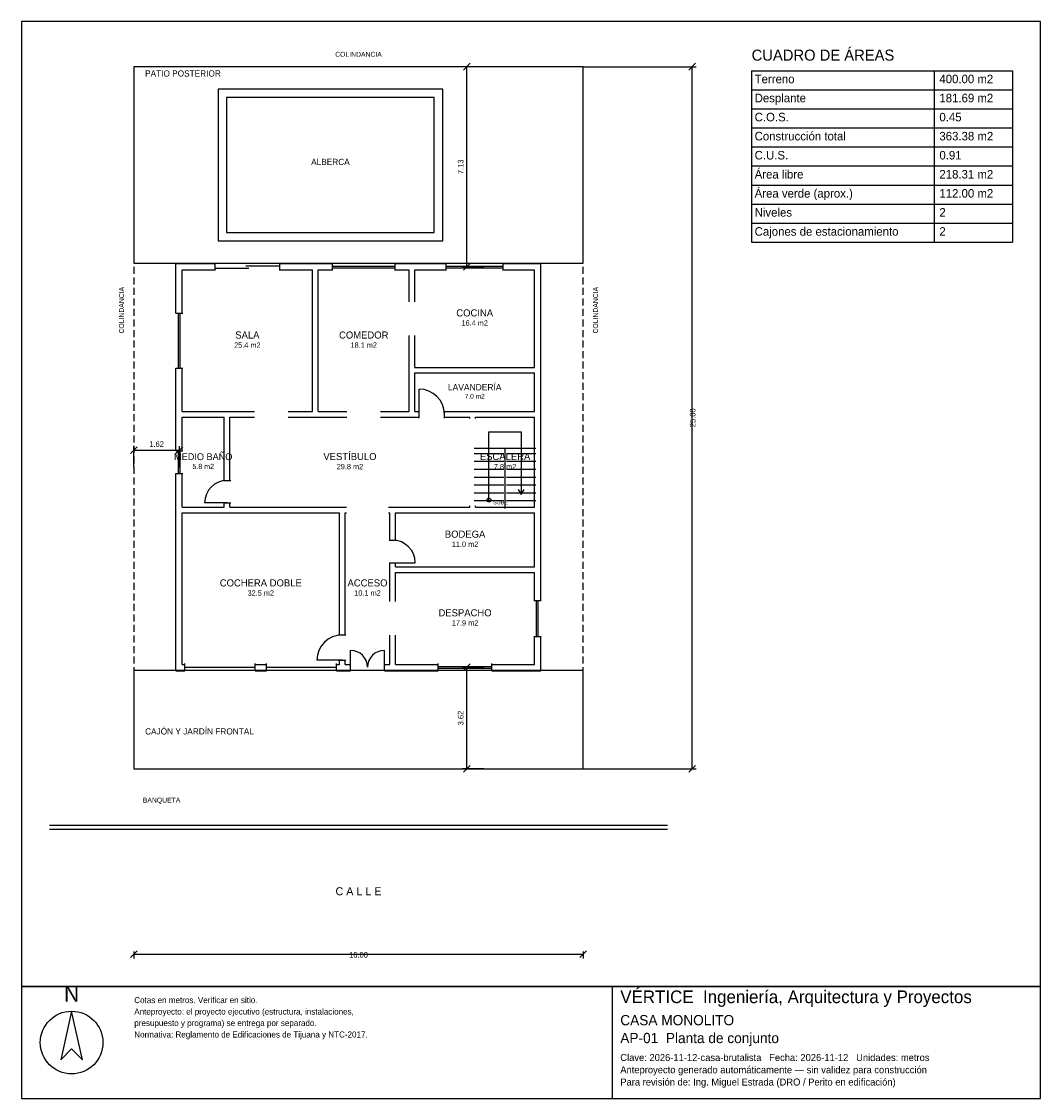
# Model space of a CAD drawing. Header units: metres. Extents: x -4 to 32.3, y -11.7 to 26.6.
import ezdxf
from ezdxf.enums import TextEntityAlignment as Align

# ---------------------------------------------------------------- set-up
doc = ezdxf.new("R2010")
doc.units = ezdxf.units.M
doc.header["$LTSCALE"] = 0.5
doc.linetypes.add('DASHED', pattern=[0.75, 0.5, -0.25])
for name, color, linetype in [('A-AREA', 252, 'CONTINUOUS'), ('A-ESCALERA', 6, 'CONTINUOUS'), ('A-EXTERIOR', 82, 'CONTINUOUS'), ('A-LIMITE', 1, 'DASHED'), ('A-MUROS', 7, 'CONTINUOUS'), ('A-PUERTAS', 2, 'CONTINUOUS'), ('A-TEXTO', 3, 'CONTINUOUS'), ('A-VANOS', 4, 'CONTINUOUS'), ('COTAS', 8, 'CONTINUOUS'), ('LAMINA', 9, 'CONTINUOUS')]:
    doc.layers.add(name, color=color, linetype=linetype)
doc.styles.get("Standard").update_dxf_attribs({"font": 'txt', "width": 0.9})

msp = doc.modelspace()

# ---------------------------------------------------------------- linework, layer by layer
at = {"layer": 'A-ESCALERA'}
for p, q in [((12.12, 11.42), (14.32, 11.42)), ((12.12, 11.23), (13.17, 11.23)), ((13.22, 9.27), (13.22, 11.42)), ((13.27, 11.23), (14.32, 11.23)), ((12.12, 10.95), (13.17, 10.95)), ((13.27, 10.95), (14.32, 10.95)), ((12.12, 10.67), (13.17, 10.67)), ((12.12, 10.39), (13.17, 10.39)), ((13.27, 10.67), (14.32, 10.67)), ((13.27, 10.39), (14.32, 10.39)), ((12.12, 10.11), (13.17, 10.11)), ((13.27, 10.11), (14.32, 10.11)), ((12.12, 9.83), (13.17, 9.83)), ((13.27, 9.83), (14.32, 9.83)), ((12.12, 9.55), (13.17, 9.55)), ((13.27, 9.55), (14.32, 9.55))]:
    msp.add_line(p, q, dxfattribs=at)
for points in [[(12.645, 9.57), (12.645, 11.995), (13.795, 11.995), (13.795, 9.77)], [(13.687, 9.95), (13.795, 9.77), (13.903, 9.95)]]:
    msp.add_lwpolyline(points, dxfattribs=at)
msp.add_circle((12.645, 9.57), 0.07, dxfattribs=at)
at = {"layer": 'A-EXTERIOR'}
for p, q in [((-3, -2), (19, -2)), ((-3, -2.15), (19, -2.15))]:
    msp.add_line(p, q, dxfattribs=at)
for points in [[(0, 18), (16, 18), (16, 25), (0, 25)], [(3, 18.8), (11, 18.8), (11, 24.2), (3, 24.2)], [(3.3, 19.1), (10.7, 19.1), (10.7, 23.9), (3.3, 23.9)], [(0, 0), (16, 0), (16, 3.5), (0, 3.5)]]:
    msp.add_lwpolyline(points, close=True, dxfattribs=at)
at = {"layer": 'A-LIMITE'}
msp.add_lwpolyline([(0, 0), (16, 0), (16, 25), (0, 25)], close=True, dxfattribs=at)
at = {"layer": 'A-MUROS'}
for p, q in [((1.495, 17.995), (2.893, 17.995)), ((1.495, 16.22), (1.495, 17.995)), ((1.72, 17.77), (2.893, 17.77)), ((1.72, 16.22), (1.72, 17.77)), ((2.893, 17.74), (2.893, 18)), ((5.193, 17.74), (5.193, 18)), ((5.193, 17.995), (7.071, 17.995)), ((5.193, 17.77), (6.365, 17.77)), ((6.365, 12.72), (6.365, 17.77)), ((6.565, 17.77), (7.071, 17.77)), ((6.565, 12.72), (6.565, 17.77)), ((7.071, 17.74), (7.071, 18)), ((9.302, 17.74), (9.302, 18)), ((9.302, 17.995), (11.123, 17.995)), ((9.302, 17.77), (9.808, 17.77)), ((9.808, 16.633), (9.808, 17.77)), ((10.007, 17.77), (11.123, 17.77)), ((10.007, 16.633), (10.007, 17.77)), ((11.123, 17.74), (11.123, 18)), ((13.153, 17.74), (13.153, 18)), ((13.153, 17.995), (14.495, 17.995)), ((13.153, 17.77), (14.269, 17.77)), ((14.269, 14.295), (14.269, 17.77)), ((14.495, 6), (14.495, 17.995)), ((1.49, 16.22), (1.75, 16.22)), ((9.808, 12.72), (9.808, 15.432)), ((10.007, 14.295), (10.007, 15.432)), ((1.49, 14.27), (1.75, 14.27)), ((1.495, 11.32), (1.495, 14.27)), ((1.72, 12.72), (1.72, 14.27)), ((10.007, 14.295), (14.269, 14.295)), ((10.007, 14.095), (14.269, 14.095)), ((10.007, 12.72), (10.007, 14.095)), ((14.269, 12.72), (14.269, 14.095)), ((1.72, 12.72), (4.293, 12.72)), ((5.492, 12.72), (6.365, 12.72)), ((6.565, 12.72), (7.586, 12.72)), ((8.786, 12.72), (9.808, 12.72)), ((10.007, 12.72), (10.157, 12.72)), ((10.157, 12.49), (10.157, 12.75)), ((11.057, 12.49), (11.057, 12.75)), ((11.057, 12.72), (14.269, 12.72)), ((1.72, 12.52), (3.22, 12.52)), ((1.72, 11.32), (1.72, 12.52)), ((3.22, 10.27), (3.22, 12.52)), ((3.42, 12.52), (4.293, 12.52)), ((3.42, 10.27), (3.42, 12.52)), ((5.492, 12.52), (7.586, 12.52)), ((8.786, 12.52), (10.157, 12.52)), ((11.057, 12.52), (11.97, 12.52)), ((11.97, 12.47), (11.97, 12.52)), ((12.17, 12.52), (14.27, 12.52)), ((12.17, 12.47), (12.17, 12.52)), ((14.27, 9.32), (14.27, 12.52)), ((1.49, 11.32), (1.75, 11.32)), ((1.49, 10.52), (1.75, 10.52)), ((1.495, 3.495), (1.495, 10.52)), ((1.72, 9.32), (1.72, 10.52)), ((3.19, 10.27), (3.45, 10.27)), ((1.72, 9.32), (3.22, 9.32)), ((3.19, 9.47), (3.45, 9.47)), ((3.22, 9.32), (3.22, 9.47)), ((3.42, 9.32), (3.42, 9.47)), ((3.42, 9.32), (7.57, 9.32)), ((9.07, 9.32), (11.97, 9.32)), ((11.97, 9.32), (11.97, 9.37)), ((12.17, 9.32), (12.17, 9.37)), ((12.17, 9.32), (14.27, 9.32)), ((1.72, 9.12), (7.32, 9.12)), ((1.72, 3.72), (1.72, 9.12)), ((7.32, 4.77), (7.32, 9.12)), ((7.52, 9.12), (7.57, 9.12)), ((7.52, 4.77), (7.52, 9.12)), ((9.07, 9.12), (9.12, 9.12)), ((9.12, 8.142), (9.12, 9.12)), ((9.32, 9.12), (14.27, 9.12)), ((9.32, 8.142), (9.32, 9.12)), ((14.27, 7.192), (14.27, 9.12)), ((9.09, 8.142), (9.35, 8.142)), ((9.09, 7.342), (9.35, 7.342)), ((9.12, 5.956), (9.12, 7.342)), ((9.32, 7.192), (9.32, 7.342)), ((9.32, 7.192), (14.27, 7.192)), ((9.32, 6.992), (14.27, 6.992)), ((9.32, 5.956), (9.32, 6.992)), ((14.27, 6), (14.27, 6.992)), ((14.24, 6), (14.5, 6)), ((7.29, 4.77), (7.55, 4.77)), ((9.12, 3.72), (9.12, 4.756)), ((9.32, 3.72), (9.32, 4.756)), ((14.24, 4.712), (14.5, 4.712)), ((14.27, 3.72), (14.27, 4.712)), ((14.495, 3.495), (14.495, 4.712)), ((7.29, 3.87), (7.55, 3.87)), ((7.32, 3.72), (7.32, 3.87)), ((7.52, 3.72), (7.52, 3.87)), ((1.495, 3.495), (1.82, 3.495)), ((1.72, 3.72), (1.82, 3.72)), ((1.82, 3.49), (1.82, 3.75)), ((4.32, 3.49), (4.32, 3.75)), ((4.32, 3.72), (4.72, 3.72)), ((4.32, 3.495), (4.72, 3.495)), ((4.72, 3.49), (4.72, 3.75)), ((7.22, 3.49), (7.22, 3.75)), ((7.22, 3.72), (7.32, 3.72)), ((7.22, 3.495), (7.72, 3.495)), ((7.52, 3.72), (7.72, 3.72)), ((7.72, 3.49), (7.72, 3.75)), ((8.92, 3.49), (8.92, 3.75)), ((8.92, 3.72), (9.12, 3.72)), ((8.92, 3.495), (10.839, 3.495)), ((9.32, 3.72), (10.839, 3.72)), ((10.839, 3.49), (10.839, 3.75)), ((12.751, 3.49), (12.751, 3.75)), ((12.751, 3.72), (14.27, 3.72)), ((12.751, 3.495), (14.495, 3.495))]:
    msp.add_line(p, q, dxfattribs=at)
at = {"layer": 'A-PUERTAS'}
for p, q in [((10.157, 12.62), (10.157, 13.52)), ((3.32, 9.47), (2.52, 9.47)), ((9.22, 7.342), (10.02, 7.342)), ((7.72, 3.62), (7.72, 4.22)), ((8.92, 3.62), (8.92, 4.22)), ((7.42, 3.87), (6.52, 3.87))]:
    msp.add_line(p, q, dxfattribs=at)
for centre, radius, start, end in [((10.157, 12.62), 0.9, 0, 90), ((3.32, 9.47), 0.8, 90, 180), ((9.22, 7.342), 0.8, 0, 90), ((7.42, 3.87), 0.9, 90, 180), ((7.72, 3.62), 0.6, 0, 90), ((8.92, 3.62), 0.6, 90, 180)]:
    msp.add_arc(centre, radius, start, end, dxfattribs=at)
at = {"layer": 'A-VANOS'}
for p, q in [((2.893, 17.83), (4.093, 17.83)), ((3.993, 17.91), (5.193, 17.91)), ((7.071, 17.9), (9.302, 17.9)), ((7.071, 17.84), (9.302, 17.84)), ((11.123, 17.9), (13.153, 17.9)), ((11.123, 17.84), (13.153, 17.84)), ((1.59, 14.27), (1.59, 16.22)), ((1.65, 14.27), (1.65, 16.22)), ((1.59, 10.52), (1.59, 11.32)), ((1.65, 10.52), (1.65, 11.32)), ((14.34, 4.712), (14.34, 6)), ((14.4, 4.712), (14.4, 6)), ((1.82, 3.62), (4.32, 3.62)), ((4.72, 3.62), (7.22, 3.62)), ((10.839, 3.65), (12.751, 3.65)), ((10.839, 3.59), (12.751, 3.59))]:
    msp.add_line(p, q, dxfattribs=at)
at = {"layer": 'COTAS'}
for p, q in [((12.4575, 25), (11.7075, 25)), ((11.7375, 24.88), (11.9775, 25.12)), ((11.8575, 17.87), (11.8575, 25)), ((16, 25), (20.03, 25)), ((19.76, 24.88), (20, 25.12)), ((19.88, 0), (19.88, 25)), ((22, 24.8571), (31.2857, 24.8571)), ((22, 24.8571), (22, 18.75)), ((28.5, 24.8571), (28.5, 18.75)), ((31.2857, 24.8571), (31.2857, 18.75)), ((22, 24.1786), (31.2857, 24.1786)), ((22, 23.5), (31.2857, 23.5)), ((22, 22.8214), (31.2857, 22.8214)), ((22, 22.1429), (31.2857, 22.1429)), ((22, 21.4643), (31.2857, 21.4643)), ((22, 20.7857), (31.2857, 20.7857)), ((22, 20.1071), (31.2857, 20.1071)), ((22, 19.4286), (31.2857, 19.4286)), ((22, 18.75), (31.2857, 18.75)), ((12.4575, 17.87), (11.7075, 17.87)), ((11.7375, 17.75), (11.9775, 17.99)), ((-0.12, 11.225), (0.12, 11.465)), ((0, 10.745), (0, 11.495)), ((0, 11.345), (1.62, 11.345)), ((1.5, 11.225), (1.74, 11.465)), ((1.62, 10.745), (1.62, 11.495)), ((12.4575, 3.62), (11.7075, 3.62)), ((11.7375, 3.5), (11.9775, 3.74)), ((11.8575, 0), (11.8575, 3.62)), ((12.4575, 0), (11.7075, 0)), ((11.7375, -0.12), (11.9775, 0.12)), ((16, 0), (20.03, 0)), ((19.76, -0.12), (20, 0.12)), ((-0.12, -6.72), (0.12, -6.48)), ((0, -6.5), (0, -6.75)), ((15.88, -6.72), (16.12, -6.48)), ((16, -6.5), (16, -6.75)), ((0, -6.6), (16, -6.6))]:
    msp.add_line(p, q, dxfattribs=at)
at = {"layer": 'LAMINA'}
msp.add_line((17.0457, -11.7332), (17.0457, -7.75), dxfattribs=at)
for points in [[(-4, -7.75), (32.2857, -7.75), (32.2857, 26.6071), (-4, 26.6071)], [(-4, -11.7332), (32.2857, -11.7332), (32.2857, -7.75), (-4, -7.75)], [(-2.2155, -8.6263), (-2.6059, -10.355), (-2.2155, -9.9646), (-1.8252, -10.355)]]:
    msp.add_lwpolyline(points, close=True, dxfattribs=at)
msp.add_circle((-2.2155, -9.7416), 1.1153, dxfattribs=at)

# ---------------------------------------------------------------- texts
at = {"layer": 'A-AREA'}
for s, height, p in [('16.4 m2', 0.189, (12.138, 15.7805)), ('25.4 m2', 0.189, (4.0425, 14.993)), ('18.1 m2', 0.189, (8.1865, 14.993)), ('7.0 m2', 0.1688, (12.138, 13.1825)), ('5.8 m2', 0.1821, (2.47, 10.6771)), ('29.8 m2', 0.189, (7.695, 10.668)), ('7.8 m2', 0.189, (13.22, 10.668)), ('11.0 m2', 0.189, (11.795, 7.904)), ('32.5 m2', 0.189, (4.52, 6.168)), ('10.1 m2', 0.189, (8.32, 6.168)), ('17.9 m2', 0.189, (11.795, 5.104))]:
    msp.add_text(s, height=height, dxfattribs=at).set_placement(p, align=Align.CENTER)
at = {"layer": 'A-ESCALERA'}
msp.add_text('SUBE', height=0.14, dxfattribs=at).set_placement((12.795, 9.42))
at = {"layer": 'A-TEXTO'}
for s, height, p in [('CUADRO DE ÁREAS', 0.3929, (22, 25.2143)), ('PATIO POSTERIOR', 0.22, (0.4, 24.648)), ('Terreno', 0.3036, (22.1071, 24.4107)), ('400.00 m2', 0.3036, (28.6857, 24.4107)), ('Desplante', 0.3036, (22.1071, 23.7321)), ('181.69 m2', 0.3036, (28.6857, 23.7321)), ('C.O.S.', 0.3036, (22.1071, 23.0536)), ('0.45', 0.3036, (28.6857, 23.0536)), ('Construcción total', 0.3036, (22.1071, 22.375)), ('363.38 m2', 0.3036, (28.6857, 22.375)), ('C.U.S.', 0.3036, (22.1071, 21.6964)), ('0.91', 0.3036, (28.6857, 21.6964)), ('Área libre', 0.3036, (22.1071, 21.0179)), ('218.31 m2', 0.3036, (28.6857, 21.0179)), ('Área verde (aprox.)', 0.3036, (22.1071, 20.3393)), ('112.00 m2', 0.3036, (28.6857, 20.3393)), ('Niveles', 0.3036, (22.1071, 19.6607)), ('2', 0.3036, (28.6857, 19.6607)), ('Cajones de estacionamiento', 0.3036, (22.1071, 18.9821)), ('2', 0.3036, (28.6857, 18.9821)), ('CAJÓN Y JARDÍN FRONTAL', 0.22, (0.4, 1.225)), ('BANQUETA', 0.176, (0.32, -1.2))]:
    msp.add_text(s, height=height, dxfattribs=at).set_placement(p)
for s, height, p in [('COLINDANCIA', 0.176, (8, 25.352)), ('ALBERCA', 0.22, (7, 21.5)), ('COCINA', 0.252, (12.138, 16.1081)), ('SALA', 0.252, (4.0425, 15.3206)), ('COMEDOR', 0.252, (8.1865, 15.3206)), ('LAVANDERÍA', 0.225, (12.138, 13.475)), ('MEDIO BAÑO', 0.2429, (2.47, 10.9929)), ('VESTÍBULO', 0.252, (7.695, 10.9956)), ('ESCALERA', 0.252, (13.22, 10.9956)), ('BODEGA', 0.252, (11.795, 8.2316)), ('COCHERA DOBLE', 0.252, (4.52, 6.4956)), ('ACCESO', 0.252, (8.32, 6.4956)), ('DESPACHO', 0.252, (11.795, 5.4316)), ('C A L L E', 0.286, (8, -4.5))]:
    msp.add_text(s, height=height, dxfattribs=at).set_placement(p, align=Align.CENTER)
for p in [(-0.352, 15.5), (16.528, 15.5)]:
    msp.add_text('COLINDANCIA', height=0.176, rotation=90, dxfattribs=at).set_placement(p)
at = {"layer": 'COTAS'}
for s, p in [('7.13', (11.7375, 21.435)), ('25.00', (20, 12.5)), ('3.62', (11.7375, 1.81))]:
    msp.add_text(s, height=0.2, rotation=90, dxfattribs=at).set_placement(p, align=Align.CENTER)
for s, p in [('1.62', (0.81, 11.465)), ('16.00', (8, -6.72))]:
    msp.add_text(s, height=0.2, dxfattribs=at).set_placement(p, align=Align.CENTER)
at = {"layer": 'LAMINA'}
msp.add_text('N', height=0.5576, dxfattribs=at).set_placement((-2.2155, -8.2917), align=Align.CENTER)
for s, height, p in [('VÉRTICE  Ingeniería, Arquitectura y Proyectos', 0.4503, (17.3228, -8.3388)), ('Cotas en metros. Verificar en sitio.', 0.2147, (0.015, -8.3388)), ('Anteproyecto: el proyecto ejecutivo (estructura, instalaciones,', 0.2147, (0.015, -8.7468)), ('CASA MONOLITO', 0.3637, (17.3228, -9.1268)), ('presupuesto y programa) se entrega por separado.', 0.2147, (0.015, -9.1549)), ('Normativa: Reglamento de Edificaciones de Tijuana y NTC-2017.', 0.2147, (0.015, -9.5629)), ('AP-01  Planta de conjunto', 0.3637, (17.3228, -9.7632)), ('Clave: 2026-11-12-casa-brutalista   Fecha: 2026-11-12   Unidades: metros', 0.2494, (17.3228, -10.3997)), ('Anteproyecto generado automáticamente — sin validez para construcción', 0.2494, (17.3228, -10.8361)), ('Para revisión de: Ing. Miguel Estrada (DRO / Perito en edificación)', 0.2494, (17.3228, -11.2725))]:
    msp.add_text(s, height=height, dxfattribs=at).set_placement(p)

doc.saveas('drawing.dxf')
